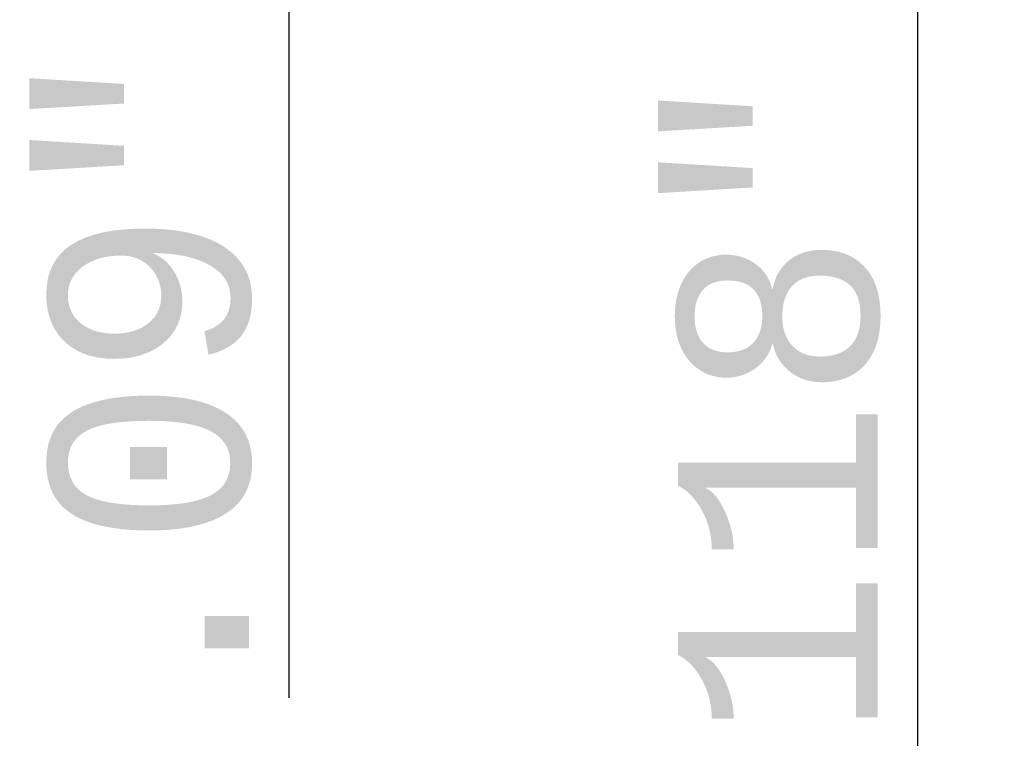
# Model space of a CAD drawing. Header units: inches. Extents: x -1.03 to 0.94, y -1.7 to 1.17.
# Tile 5 of 23: x -0.44 to 0.23, y -0.71 to -0.22. Entities that reach past the tile are written whole.
import ezdxf

# ---------------------------------------------------------------- set-up
doc = ezdxf.new("R2010")
doc.units = ezdxf.units.IN
doc.header["$LTSCALE"] = 0.03937
doc.header["$MEASUREMENT"] = 0
doc.header["$PDMODE"] = 1
doc.layers.get('DEFPOINTS').update_dxf_attribs({"linetype": 'CONTINUOUS', "lineweight": 25})
doc.layers.add('2', color=7, linetype='CONTINUOUS', lineweight=25)
doc.styles.add('INCH_STANDARD', font='Monos.ttf')
doc.dimstyles.new('INCH_STANDARD', dxfattribs={"dimtxt": 0.137795, "dimasz": 0.1, "dimexe": 0.06, "dimexo": 0.06, "dimgap": 0.024, "dimtad": 1, "dimdec": 3, "dimzin": 4, "dimdsep": 46, "dimtxsty": 'INCH_STANDARD', "dimcen": 0, "dimclrd": 256, "dimclre": 256, "dimclrt": 256, "dimadec": 1, "dimazin": 0, "dimtfac": 1, "dimtdec": 3, "dimtmove": 0, "dimatfit": 3, "dimfxl": 1, "dimtolj": 1, "dimlwd": -1, "dimlwe": -1, "dimarcsym": 0})

# ---------------------------------------------------------------- blocks, each defined once
blk = doc.blocks.new('*D2')
at = {"layer": '2'}
for p, q in [((0.17464, 0.15882), (0.17464, 0.25882)), ((0.03975, 0.05882), (0.23464, 0.05882)), ((0.17464, 0.05882), (0.17464, -0.05892)), ((0.0403, -0.05892), (0.23464, -0.05892)), ((0.17464, -0.15892), (0.17464, -0.81927))]:
    blk.add_line(p, q, dxfattribs=at)
for points in [[(0.15797, 0.15882), (0.19131, 0.15882), (0.17464, 0.05882)], [(0.15797, -0.15892), (0.19131, -0.15892), (0.17464, -0.05892)]]:
    blk.add_solid(points, dxfattribs=at)
at = {"layer": 'DEFPOINTS', "color": 0}
for p in [(-0.02025, 0.05882), (-0.0197, -0.05892), (0.17464, -0.05892)]:
    blk.add_point(p, dxfattribs=at)
at = {"layer": '2', "insert": (0.07932, -0.5391), "char_height": 0.137795, "attachment_point": 5, "rotation": 90, "style": 'INCH_STANDARD'}
blk.add_mtext('\\A1;.118"', dxfattribs=at)
blk = doc.blocks.new('*D3')
at = {"layer": '2'}
for p, q in [((-0.25906, 0.14488), (-0.25906, 0.24488)), ((-0.27854, 0.04488), (-0.31906, 0.04488)), ((-0.25906, 0.04488), (-0.25906, -0.04488)), ((-0.27854, -0.04488), (-0.31906, -0.04488)), ((-0.25906, -0.14488), (-0.25906, -0.68583))]:
    blk.add_line(p, q, dxfattribs=at)
for points in [[(-0.27573, 0.14488), (-0.24239, 0.14488), (-0.25906, 0.04488)], [(-0.27573, -0.14488), (-0.24239, -0.14488), (-0.25906, -0.04488)]]:
    blk.add_solid(points, dxfattribs=at)
at = {"layer": 'DEFPOINTS', "color": 0}
for p in [(-0.21854, 0.04488), (-0.25906, -0.04488), (-0.21854, -0.04488)]:
    blk.add_point(p, dxfattribs=at)
at = {"layer": '2', "insert": (-0.35438, -0.46536), "char_height": 0.137795, "attachment_point": 5, "rotation": 90, "style": 'INCH_STANDARD'}
blk.add_mtext('\\A1;.09"', dxfattribs=at)

msp = doc.modelspace()

# ---------------------------------------------------------------- dimensions: what is measured, and where the dimension line sits
at = {"layer": '2'}
for base, p1, p2, override, picture, middle in [((0.17464, -0.05892), (-0.02025, 0.05882), (-0.0197, -0.05892), {"dimpost": '"'}, '*D2', (0.07932, -0.5391)), ((-0.25906, -0.04488), (-0.21854, 0.04488), (-0.21854, -0.04488), {"dimdec": 2, "dimpost": '"'}, '*D3', (-0.35438, -0.46536))]:
    dim = msp.add_linear_dim(base=base, p1=p1, p2=p2, angle=90, dimstyle='INCH_STANDARD', override=override, dxfattribs=at)
    dim.commit()
    dim.dimension.update_dxf_attribs({"geometry": picture, "text_midpoint": middle})

doc.saveas('drawing.dxf')
